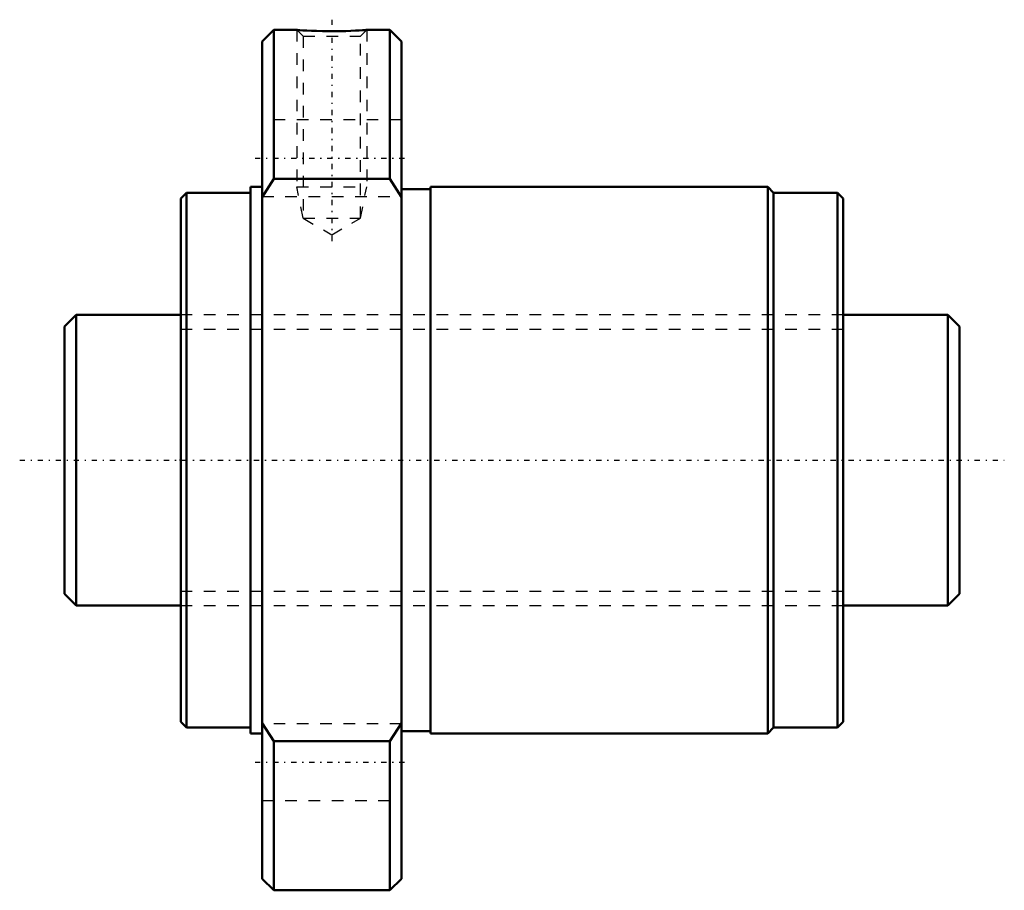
# Model space of a CAD drawing. Header units: millimetres. Extents: x -13.8 to 70.9, y -37 to 37.9.
import ezdxf

# ---------------------------------------------------------------- set-up
doc = ezdxf.new("R2010")
doc.units = ezdxf.units.MM
doc.linetypes.add('Center', pattern=[1.5, 0.45, -0.5, 0.05, -0.5])
doc.linetypes.add('Dashed', pattern=[2, 1, -1])
for name, color, linetype, lineweight in [('2d ConnectionPoints', 7, 'Continuous', 50), ('AM_0', 7, 'Continuous', 50), ('AM_5', 3, 'Continuous', 25), ('AM_7', 7, 'Center', 25), ('AM_9', 6, 'Dashed', 25)]:
    doc.layers.add(name, color=color, linetype=linetype, lineweight=lineweight)

# ---------------------------------------------------------------- blocks, each defined once
blk = doc.blocks.new('1_NRR000SBK_2520_3_6Nut_0_in_SBK2520_3_6RRG0_77LC0_0000__0')
at = {"layer": 'AM_0'}
for p, q in [((8, 37), (7, 36)), ((10.01, 37), (8, 37)), ((8, 37), (8, 24.187)), ((18, 37), (15.995, 37)), ((19, 36), (18, 37)), ((18, 37), (18, 24.187)), ((7, 36), (7, -36)), ((19, 36), (19, -36)), ((8, 24.187), (7, 22.627)), ((18, 24.187), (8, 24.187)), ((19, 22.627), (18, 24.187)), ((0.5, 23), (0, 22.5)), ((6, 23), (0.5, 23)), ((0.5, 23), (0.5, -23)), ((7, 23.5), (6, 23.5)), ((6, 23.5), (6, -23.5)), ((21.5, 23.3), (19, 23.3)), ((50.5, 23.5), (21.5, 23.5)), ((21.5, 23.5), (21.5, -23.5)), ((51, 23), (50.5, 23.5)), ((50.5, 23.5), (50.5, -23.5)), ((56.5, 23), (51, 23)), ((51, 23), (51, -23)), ((57, 22.5), (56.5, 23)), ((56.5, 23), (56.5, -23)), ((0, 22.5), (0, -22.5)), ((57, 22.5), (57, -22.5)), ((0, -22.5), (0.5, -23)), ((7, -22.627), (8, -24.187)), ((18, -24.187), (19, -22.627)), ((56.5, -23), (57, -22.5)), ((0.5, -23), (6, -23)), ((6, -23.5), (7, -23.5)), ((19, -23.3), (21.5, -23.3)), ((21.5, -23.5), (50.5, -23.5)), ((50.5, -23.5), (51, -23)), ((51, -23), (56.5, -23)), ((8, -24.187), (18, -24.187)), ((8, -24.187), (8, -37)), ((18, -24.187), (18, -37)), ((7, -36), (8, -37)), ((18, -37), (19, -36)), ((8, -37), (18, -37))]:
    blk.add_line(p, q, dxfattribs=at)
blk.add_lwpolyline([(16, 37), (15.999, 37), (15.951, 36.996), (15.822, 36.987), (15.626, 36.974), (15.356, 36.957), (15.027, 36.939), (14.636, 36.921), (14.199, 36.905), (13.718, 36.894), (13.215, 36.888), (12.693, 36.888), (12.187, 36.895), (11.69, 36.909), (11.246, 36.926), (10.841, 36.946), (10.52, 36.964), (10.262, 36.981), (10.097, 36.993), (10.01, 36.999), (10, 37)], dxfattribs=at)
at = {"layer": 'AM_5', "linetype": 'Dashed'}
for p, q in [((10, 37), (10, 23.5)), ((16, 37), (16, 23.5)), ((10.541, 20.8), (10, 23.5)), ((10, 23.5), (16, 23.5)), ((15.459, 20.8), (16, 23.5))]:
    blk.add_line(p, q, dxfattribs=at)
at = {"layer": 'AM_7'}
for p, q in [((13, 37.881), (13, 18.5)), ((6.4, 25.981), (19.6, 25.981)), ((6.4, -25.981), (19.6, -25.981))]:
    blk.add_line(p, q, dxfattribs=at)
at = {"layer": 'AM_9'}
for p, q in [((10, 37), (10.541, 36.459)), ((10.541, 36.459), (10.541, 20.8)), ((10.541, 36.459), (15.459, 36.459)), ((10.879, 36.944), (10.919, 36.942)), ((15.459, 36.459), (16, 37)), ((15.459, 20.8), (15.459, 36.459)), ((19, 29.281), (7, 29.281)), ((7, 22.681), (19, 22.681)), ((10.541, 20.8), (13, 19.381)), ((10.541, 20.8), (15.459, 20.8)), ((13, 19.381), (15.459, 20.8)), ((57, 12.5), (0, 12.5)), ((0, -12.5), (57, -12.5)), ((19, -22.681), (7, -22.681)), ((7, -29.281), (19, -29.281))]:
    blk.add_line(p, q, dxfattribs=at)
blk = doc.blocks.new('2_NRR000SBK_2520_3_60Shaft_0_in_SBK2520_3_6RRG0_77LC0_0000__0')
at = {"layer": 'AM_0'}
for p, q in [((-9, 12.5), (-10, 11.5)), ((0, 12.5), (-9, 12.5)), ((-9, 12.5), (-9, -12.5)), ((66, 12.5), (57, 12.5)), ((67, 11.5), (66, 12.5)), ((66, 12.5), (66, -12.5)), ((-10, 11.5), (-10, -11.5)), ((67, 11.5), (67, -11.5)), ((-10, -11.5), (-9, -12.5)), ((66, -12.5), (67, -11.5)), ((-9, -12.5), (0, -12.5)), ((57, -12.5), (66, -12.5))]:
    blk.add_line(p, q, dxfattribs=at)
at = {"layer": 'AM_5', "linetype": 'Dashed'}
for p, q in [((0, 11.273), (57, 11.273)), ((0, -11.273), (57, -11.273))]:
    blk.add_line(p, q, dxfattribs=at)
at = {"layer": 'AM_7'}
blk.add_line((-13.85, 0), (70.85, 0), dxfattribs=at)
at = {"layer": 'AM_9'}
for p, q in [((57, 12.5), (0, 12.5)), ((0, -12.5), (57, -12.5))]:
    blk.add_line(p, q, dxfattribs=at)

msp = doc.modelspace()

# ---------------------------------------------------------------- linework, layer by layer
at = {"layer": '2d ConnectionPoints'}
msp.add_point((0, 0), dxfattribs=at)

# ---------------------------------------------------------------- block references
for name in ['1_NRR000SBK_2520_3_6Nut_0_in_SBK2520_3_6RRG0_77LC0_0000__0', '2_NRR000SBK_2520_3_60Shaft_0_in_SBK2520_3_6RRG0_77LC0_0000__0']:
    msp.add_blockref(name, (0, 0))

doc.saveas('drawing.dxf')
